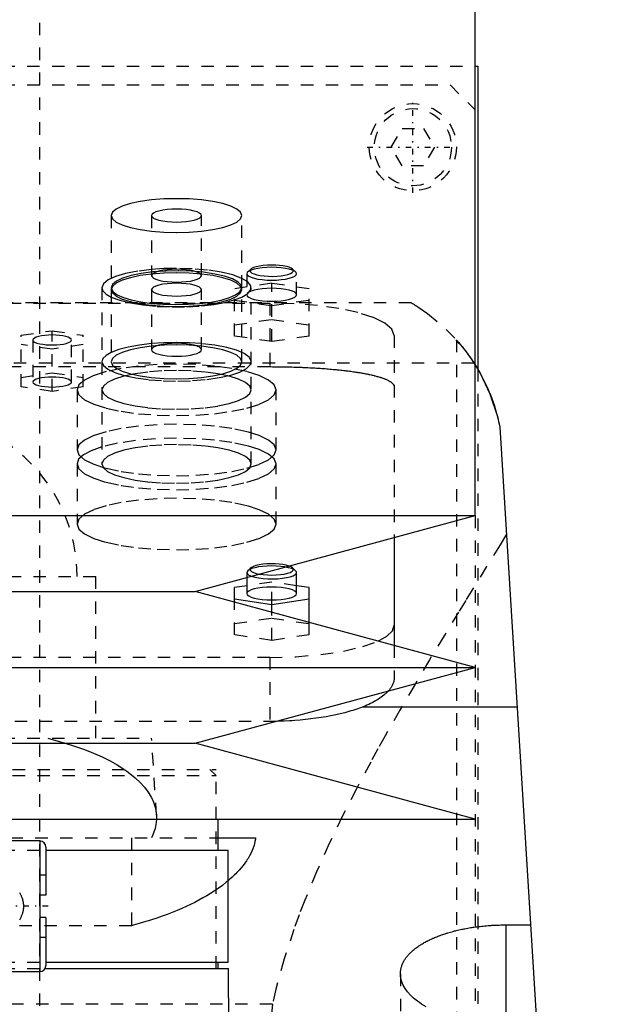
# Model space of a CAD drawing. Extents: x -105 to 105, y -137 to 442.
# Tile 9 of 11: x 8 to 57, y 194 to 273. Entities that reach past the tile are written whole.
import ezdxf

# ---------------------------------------------------------------- set-up
doc = ezdxf.new("R2010")
doc.units = 0
doc.linetypes.add('CENTER', pattern=[1.5, 0.45, -0.5, 0.05, -0.5])
doc.linetypes.add('DASHED', pattern=[2, 1, -1])
for name, color, linetype in [('AM_0', 7, 'CONTINUOUS'), ('AM_3', 7, 'DASHED'), ('AM_7', 7, 'CENTER')]:
    doc.layers.add(name, color=color, linetype=linetype)

msp = doc.modelspace()

# ---------------------------------------------------------------- linework, layer by layer
at = {"layer": 'AM_0', "color": 7, "linetype": 'CONTINUOUS'}
for p, q in [((45, 232.9), (45, 300)), ((45.006, 269), (45.211, 269)), ((45.211, 269), (45.211, 244.674)), ((47, 240), (57, 77.05)), ((-45, 232.9), (45, 232.9)), ((22.5, 226.8), (45, 232.9)), ((38.5, 231.138), (38.5, 222.462)), ((30.577, 228.468), (30.336, 228.692)), ((26.65, 227.925), (26.65, 226.639)), ((30.65, 226.639), (30.65, 228.329)), ((26.65, 227.26), (25.65, 227.11)), ((25.65, 225.946), (25.65, 227.11)), ((31.65, 227.11), (30.65, 227.26)), ((31.65, 224.319), (31.65, 227.11)), ((-22.5, 226.8), (22.5, 226.8)), ((45, 220.7), (22.5, 226.8)), ((25.65, 226.214), (28.65, 225.766)), ((28.65, 225.766), (31.65, 226.214)), ((28.65, 225.133), (28.65, 225.766)), ((-45, 220.7), (45, 220.7)), ((22.5, 214.6), (45, 220.7)), ((48.381, 217.5), (35.934, 217.5)), ((-22.5, 214.6), (22.5, 214.6)), ((45, 208.5), (22.5, 214.6)), ((-45, 208.5), (45, 208.5)), ((24.35, 206), (24.35, 208.5)), ((10, 206.75), (7, 206.75)), ((10, 206.75), (10, 196.25)), ((24.355, 207), (27.357, 207)), ((10.5, 206.25), (10.5, 202.4)), ((10.502, 206), (25.15, 206)), ((25.15, 197), (25.15, 206)), ((10.5, 202.4), (10, 202.4)), ((10.5, 200.6), (10, 200.6)), ((10.5, 200.6), (10.5, 196.75)), ((47.5, 191.749), (47.5, 200.006)), ((47.5, 200.006), (49.454, 200.006)), ((7, 196.25), (10, 196.25)), ((10.433, 196.5), (25.175, 196.5)), ((10.502, 197), (25.15, 197)), ((24.35, 196.5), (24.35, 197)), ((25.431, 160.873), (25.175, 196.5))]:
    msp.add_line(p, q, dxfattribs=at)
for points in [[(27.656, 228.198), (27.968, 228.154), (28.308, 228.127), (28.663, 228.118), (29.017, 228.128), (29.356, 228.156), (29.665, 228.202), (29.933, 228.263), (30.147, 228.336), (30.3, 228.42), (30.384, 228.509), (30.396, 228.601), (30.336, 228.692)], [(30.336, 228.692), (30.218, 228.772), (30.044, 228.845)], [(27.025, 228.028), (27.288, 227.95), (27.605, 227.888), (27.963, 227.843), (28.349, 227.818), (28.746, 227.812), (29.14, 227.828), (29.514, 227.863), (29.854, 227.916), (30.147, 227.986), (30.38, 228.07), (30.544, 228.163), (30.634, 228.264), (30.645, 228.367), (30.577, 228.468)], [(26.65, 226.639), (26.688, 226.538), (26.802, 226.441), (26.987, 226.351), (27.236, 226.273), (27.539, 226.209), (27.885, 226.161), (28.26, 226.131), (28.65, 226.121), (29.04, 226.131), (29.415, 226.161), (29.761, 226.209), (30.064, 226.273), (30.313, 226.351), (30.498, 226.441), (30.612, 226.538), (30.65, 226.639)], [(37.209, 222.816), (37.919, 223.219), (38.354, 223.647), (38.5, 224.088)]]:
    msp.add_lwpolyline(points, dxfattribs=at)
for points in [[(44.999, 245.022, 0), (45.433, 244.284, 0), (46.194, 242.685, 0), (46.782, 240.931, 0), (47, 240, 0)], [(38.041, 218.816, 0), (38.004, 218.776, 0), (37.927, 218.696, 0), (37.844, 218.616, 0), (37.8, 218.576, 0), (37.755, 218.537, 0), (37.662, 218.458, 0), (37.562, 218.38, 0), (37.458, 218.303, 0), (37.349, 218.227, 0), (37.235, 218.152, 0), (37.176, 218.115, 0), (37.116, 218.078, 0), (36.992, 218.005, 0), (36.864, 217.933, 0), (36.731, 217.863, 0), (36.595, 217.794, 0), (36.454, 217.726, 0), (36.382, 217.692, 0), (36.31, 217.659, 0), (36.162, 217.594, 0), (36.011, 217.531, 0), (35.934, 217.5, 0)], [(35.934, 217.5, 0), (35.79, 217.446, 0), (35.495, 217.343, 0), (35.186, 217.244, 0), (35.025, 217.195, 0), (34.861, 217.148, 0), (34.52, 217.055, 0), (34.165, 216.967, 0), (33.796, 216.884, 0), (33.415, 216.806, 0), (33.024, 216.733, 0), (32.824, 216.699, 0), (32.622, 216.667, 0), (32.212, 216.606, 0), (31.794, 216.552, 0), (31.37, 216.505, 0), (30.942, 216.464, 0), (30.511, 216.43, 0), (30.295, 216.415, 0), (30.079, 216.402, 0), (29.647, 216.382, 0), (29.217, 216.368, 0), (29.003, 216.363, 0)], [(27.357, 207, 0), (27.343, 206.904, 0), (27.307, 206.712, 0), (27.261, 206.52, 0), (27.233, 206.423, 0), (27.203, 206.326, 0), (27.134, 206.132, 0), (27.055, 205.938, 0), (26.965, 205.743, 0), (26.863, 205.549, 0), (26.751, 205.355, 0), (26.691, 205.258, 0), (26.628, 205.161, 0), (26.494, 204.967, 0), (26.349, 204.775, 0), (26.193, 204.584, 0), (26.027, 204.393, 0), (25.851, 204.204, 0), (25.759, 204.11, 0), (25.664, 204.016, 0), (25.467, 203.83, 0), (25.26, 203.645, 0), (25.152, 203.554, 0)], [(39, 196.078, 0), (39, 196.105, 0), (39.002, 196.158, 0), (39.005, 196.212, 0), (39.007, 196.239, 0), (39.009, 196.266, 0), (39.015, 196.32, 0), (39.023, 196.374, 0), (39.033, 196.429, 0), (39.044, 196.483, 0), (39.056, 196.538, 0), (39.063, 196.565, 0), (39.071, 196.592, 0), (39.086, 196.647, 0), (39.104, 196.702, 0), (39.123, 196.756, 0), (39.144, 196.811, 0), (39.167, 196.866, 0), (39.179, 196.893, 0), (39.191, 196.921, 0), (39.218, 196.975, 0), (39.245, 197.03, 0), (39.26, 197.057, 0), (39.275, 197.084, 0), (39.306, 197.139, 0), (39.339, 197.193, 0), (39.356, 197.22, 0), (39.374, 197.247, 0), (39.41, 197.301, 0), (39.448, 197.354, 0), (39.488, 197.408, 0), (39.529, 197.461, 0), (39.572, 197.514, 0), (39.595, 197.54, 0), (39.617, 197.567, 0), (39.664, 197.619, 0), (39.712, 197.671, 0), (39.761, 197.723, 0), (39.813, 197.774, 0), (39.866, 197.825, 0), (39.893, 197.851, 0), (39.92, 197.876, 0), (39.977, 197.926, 0), (40.034, 197.976, 0), (40.094, 198.026, 0), (40.155, 198.075, 0), (40.217, 198.124, 0), (40.249, 198.148, 0), (40.281, 198.172, 0), (40.346, 198.22, 0), (40.413, 198.267, 0), (40.481, 198.314, 0), (40.551, 198.36, 0), (40.622, 198.406, 0), (40.658, 198.428, 0), (40.694, 198.451, 0), (40.768, 198.495, 0), (40.843, 198.539, 0), (40.919, 198.583, 0), (40.996, 198.626, 0), (41.075, 198.668, 0), (41.114, 198.689, 0), (41.154, 198.71, 0), (41.235, 198.751, 0), (41.317, 198.791, 0), (41.358, 198.811, 0), (41.4, 198.831, 0), (41.484, 198.87, 0), (41.569, 198.908, 0), (41.611, 198.927, 0), (41.654, 198.946, 0), (41.742, 198.983, 0), (41.831, 199.02, 0), (41.922, 199.057, 0), (42.015, 199.093, 0), (42.109, 199.129, 0), (42.157, 199.147, 0), (42.205, 199.165, 0), (42.302, 199.2, 0), (42.402, 199.234, 0), (42.502, 199.268, 0), (42.604, 199.301, 0), (42.708, 199.334, 0), (42.76, 199.35, 0), (42.813, 199.366, 0), (42.919, 199.398, 0), (43.027, 199.429, 0), (43.136, 199.459, 0), (43.247, 199.488, 0), (43.358, 199.517, 0), (43.415, 199.532, 0), (43.471, 199.545, 0), (43.585, 199.573, 0), (43.701, 199.6, 0), (43.817, 199.626, 0), (43.934, 199.651, 0), (44.053, 199.675, 0), (44.112, 199.687, 0), (44.172, 199.699, 0), (44.292, 199.721, 0), (44.413, 199.743, 0), (44.535, 199.764, 0), (44.657, 199.784, 0), (44.781, 199.804, 0), (44.843, 199.813, 0), (44.905, 199.822, 0), (45.029, 199.84, 0), (45.154, 199.857, 0), (45.217, 199.865, 0), (45.28, 199.873, 0), (45.406, 199.888, 0), (45.533, 199.902, 0), (45.596, 199.908, 0), (45.66, 199.915, 0), (45.787, 199.927, 0), (45.914, 199.939, 0), (46.042, 199.949, 0), (46.169, 199.959, 0), (46.297, 199.967, 0), (46.361, 199.972, 0), (46.424, 199.975, 0), (46.552, 199.982, 0), (46.679, 199.988, 0), (46.807, 199.993, 0), (46.934, 199.998, 0), (47.06, 200.001, 0), (47.123, 200.002, 0), (47.186, 200.004, 0), (47.312, 200.005, 0), (47.438, 200.006, 0), (47.5, 200.006, 0)], [(41.059, 193.427, 0), (40.697, 193.645, 0), (40.527, 193.759, 0), (40.364, 193.876, 0), (40.063, 194.118, 0), (39.797, 194.369, 0), (39.568, 194.627, 0), (39.378, 194.89, 0), (39.226, 195.156, 0), (39.165, 195.289, 0), (39.114, 195.423, 0), (39.04, 195.688, 0), (39.004, 195.95, 0), (39, 196.078, 0)]]:
    msp.add_polyline3d(points, dxfattribs=at)
for centre, start, end in [((10, 206.25), 0, 90), ((10, 196.75), 270, 0)]:
    msp.add_arc(centre, 0.5, start, end, dxfattribs=at)
at = {"layer": 'AM_3', "color": 6, "linetype": 'DASHED'}
for p, q in [((10, -70.5), (10, 403.5)), ((-45.006, 269), (45.006, 269)), ((-43, 267.5), (43, 267.5)), ((43, 267.5), (45, 265.5)), ((38.268, 262.5), (39.134, 264)), ((39.134, 264), (40.866, 264)), ((40.866, 264), (41.732, 262.5)), ((39.134, 261), (38.268, 262.5)), ((41.732, 262.5), (40.866, 261)), ((40.866, 261), (39.134, 261)), ((15.75, 257.006), (15.75, 251.21)), ((19, 257.006), (19, 252.176)), ((23, 252.176), (23, 257.006)), ((26.25, 251.21), (26.25, 257.006)), ((26.964, 252.698), (26.723, 252.474)), ((30.577, 252.474), (30.336, 252.698)), ((26.65, 252.335), (26.65, 250.645)), ((30.65, 250.645), (30.65, 252.335)), ((15, 251.21), (15, 237.047)), ((15.75, 251.21), (15.759, 251.133)), ((15.75, 251.053), (15.75, 245.258)), ((19, 251.053), (19, 246.224)), ((23, 246.224), (23, 251.053)), ((28.65, 251.564), (25.65, 251.116)), ((25.65, 247.322), (25.65, 251.116)), ((26.25, 245.258), (26.25, 251.053)), ((27, 237.047), (27, 251.21)), ((28.65, 246.874), (28.65, 251.564)), ((31.65, 251.116), (28.65, 251.564)), ((31.65, 247.322), (31.65, 251.116)), ((25.65, 250.219), (28.65, 249.771)), ((28.65, 249.771), (31.65, 250.219)), ((39.86, 250), (-39.86, 250)), ((-28.5, 249.97), (28.5, 249.97)), ((28.5, 249.97), (28.5, 244.865)), ((25.65, 248.218), (28.65, 248.667)), ((28.65, 248.667), (31.65, 248.218)), ((8.5, 247.383), (11, 247.757)), ((11, 247.757), (13.5, 247.383)), ((11, 242.882), (11, 247.757)), ((8.5, 243.255), (8.5, 247.383)), ((9.45, 247.01), (9.45, 243.629)), ((12.55, 243.629), (12.55, 247.01)), ((13.5, 243.255), (13.5, 247.383)), ((28.65, 246.874), (25.65, 247.322)), ((31.65, 247.322), (28.65, 246.874)), ((38.5, 247.382), (38.5, 231.138)), ((43.5, 247.019), (43.5, 77.05)), ((11, 246.263), (8.5, 246.636)), ((13.5, 246.636), (11, 246.263)), ((44.917, 245.15), (-44.917, 245.15)), ((-28.5, 244.865), (28.5, 244.865)), ((44.917, 245.15), (44.999, 245.022)), ((45.211, 244.674), (45.211, 176)), ((8.5, 244.003), (11, 244.376)), ((11, 244.376), (13.5, 244.003)), ((11, 242.882), (8.5, 243.255)), ((13.5, 243.255), (11, 242.882)), ((13, 243), (13, 238.171)), ((29, 238.171), (29, 243)), ((13, 237.047), (13, 232.218)), ((29, 232.218), (29, 237.047)), ((45, 232.9), (45, 179.5)), ((26.964, 228.692), (26.723, 228.468)), ((-14.5, 228), (14.5, 228)), ((14.5, 215), (14.5, 228)), ((26.723, 228.468), (26.65, 228.329)), ((26.65, 228.329), (26.65, 227.925)), ((28.65, 227.559), (26.65, 227.26)), ((28.65, 225.766), (28.65, 227.559)), ((30.65, 227.26), (28.65, 227.559)), ((25.65, 223.316), (25.65, 225.946)), ((28.65, 222.868), (28.65, 225.133)), ((25.65, 224.213), (28.65, 224.661)), ((28.65, 224.661), (31.65, 224.213)), ((31.65, 223.316), (31.65, 224.319)), ((28.65, 222.868), (25.65, 223.316)), ((31.65, 223.316), (28.65, 222.868)), ((38.5, 222.462), (38.5, 219.865)), ((28.5, 221.5), (-28.5, 221.5)), ((28.5, 221.5), (28.5, 216.359)), ((29.003, 216.363), (-29.003, 216.363)), ((-19, 215), (19, 215)), ((19.386, 208.83), (19, 215)), ((-24.175, 212.5), (24.175, 212.5)), ((24.175, 212), (23.675, 212.5)), ((24.175, 196.5), (24.175, 212.5)), ((-24.175, 212), (24.175, 212)), ((24.175, 196.5), (24.175, 212)), ((-24.355, 207), (24.355, 207)), ((17.375, 207), (17.375, 199.939)), ((-7.008, 206), (10.502, 206)), ((10.5, 204), (10, 204)), ((17.375, 199.939), (-17.375, 199.939)), ((10.5, 199), (10, 199)), ((-7.008, 197), (10.502, 197)), ((7.003, 196.5), (10.433, 196.5)), ((39, 196.078), (39, 77.05)), ((28.705, 193.625), (-28.705, 193.625))]:
    msp.add_line(p, q, dxfattribs=at)
for points in [[(21, 258.365), (19.976, 258.339), (18.991, 258.261), (18.083, 258.136), (17.288, 257.967), (16.635, 257.761), (16.15, 257.526), (15.851, 257.271), (15.75, 257.006)], [(15.75, 257.006), (15.851, 256.741), (16.15, 256.486), (16.635, 256.251), (17.288, 256.045), (18.083, 255.876), (18.991, 255.751), (19.976, 255.673), (21, 255.647), (22.024, 255.673), (23.009, 255.751), (23.917, 255.876), (24.712, 256.045), (25.365, 256.251), (25.85, 256.486), (26.149, 256.741), (26.25, 257.006), (26.149, 257.271), (25.85, 257.526), (25.365, 257.761), (24.712, 257.967), (23.917, 258.136), (23.009, 258.261), (22.024, 258.339), (21, 258.365)], [(21, 257.524), (20.61, 257.514), (20.235, 257.484), (19.889, 257.436), (19.586, 257.372), (19.337, 257.294), (19.152, 257.204), (19.038, 257.107), (19, 257.006)], [(19, 257.006), (19.038, 256.905), (19.152, 256.808), (19.337, 256.718), (19.586, 256.64), (19.889, 256.576), (20.235, 256.528), (20.61, 256.498), (21, 256.488), (21.39, 256.498), (21.765, 256.528), (22.111, 256.576), (22.414, 256.64), (22.663, 256.718), (22.848, 256.808), (22.962, 256.905), (23, 257.006), (22.962, 257.107), (22.848, 257.204), (22.663, 257.294), (22.414, 257.372), (22.111, 257.436), (21.765, 257.484), (21.39, 257.514), (21, 257.524)], [(18.998, 252.674), (17.888, 252.538), (16.908, 252.346), (16.1, 252.107), (15.498, 251.83), (15.126, 251.527), (15, 251.21)], [(26.241, 251.133), (26.197, 251.404), (25.945, 251.667), (25.496, 251.912), (24.868, 252.129), (24.086, 252.31), (23.181, 252.446), (22.189, 252.534), (21.15, 252.569), (20.105, 252.549), (19.095, 252.477), (18.162, 252.354), (17.341, 252.185), (16.666, 251.977), (16.164, 251.739), (15.855, 251.48), (15.75, 251.21)], [(21, 252.412), (19.976, 252.386), (18.991, 252.309), (18.083, 252.183), (17.288, 252.014), (16.635, 251.808), (16.15, 251.573), (15.851, 251.318), (15.75, 251.053)], [(15.75, 251.053), (15.851, 250.788), (16.15, 250.533), (16.635, 250.298), (17.288, 250.092), (18.083, 249.923), (18.991, 249.798), (19.976, 249.72), (21, 249.694), (22.024, 249.72), (23.009, 249.798), (23.917, 249.923), (24.712, 250.092), (25.365, 250.298), (25.85, 250.533), (26.149, 250.788), (26.25, 251.053), (26.149, 251.318), (25.85, 251.573), (25.365, 251.808), (24.712, 252.014), (23.917, 252.183), (23.009, 252.309), (22.024, 252.386), (21, 252.412)], [(21, 252.763), (19.984, 252.741), (18.998, 252.674)], [(21, 252.694), (20.61, 252.684), (20.235, 252.655), (19.889, 252.607), (19.586, 252.542), (19.337, 252.464), (19.152, 252.374), (19.038, 252.277), (19, 252.176)], [(26.252, 251.961), (25.52, 252.232), (24.582, 252.456), (23.482, 252.624), (22.27, 252.728), (21, 252.763)], [(23, 252.176), (22.962, 252.277), (22.848, 252.374), (22.663, 252.464), (22.414, 252.542), (22.111, 252.607), (21.765, 252.655), (21.39, 252.684), (21, 252.694)], [(28.65, 253.029), (28.303, 253.02), (27.971, 252.994), (27.665, 252.951), (27.398, 252.893), (27.181, 252.822), (27.021, 252.742), (26.927, 252.655), (26.901, 252.566), (26.943, 252.476), (27.054, 252.391), (27.228, 252.312), (27.458, 252.245), (27.735, 252.19), (28.049, 252.151), (28.386, 252.129), (28.734, 252.124), (29.078, 252.137), (29.406, 252.168), (29.703, 252.215), (29.959, 252.276), (30.163, 252.349), (30.307, 252.431), (30.386, 252.519), (30.395, 252.609), (30.336, 252.698)], [(30.336, 252.698), (30.22, 252.776), (30.051, 252.848), (29.833, 252.91), (29.575, 252.961), (29.285, 252.998), (28.973, 253.022), (28.65, 253.029)], [(19, 252.176), (19.038, 252.075), (19.152, 251.978), (19.337, 251.889), (19.586, 251.81), (19.889, 251.746), (20.235, 251.698), (20.61, 251.669), (21, 251.659), (21.39, 251.669), (21.765, 251.698), (22.111, 251.746), (22.414, 251.81), (22.663, 251.889), (22.848, 251.978), (22.962, 252.075), (23, 252.176)], [(26.252, 250.46), (26.727, 250.747), (26.969, 251.054), (26.969, 251.367), (26.727, 251.673), (26.252, 251.961)], [(15, 251.21), (15.085, 250.95), (15.336, 250.698), (15.748, 250.46)], [(15.759, 251.133), (15.906, 250.882), (16.231, 250.642), (16.723, 250.423), (17.364, 250.23), (18.132, 250.072), (19, 249.954)], [(19, 249.954), (19.955, 249.879), (20.948, 249.852), (21.943, 249.874), (22.903, 249.944), (23.795, 250.06), (24.586, 250.218), (25.247, 250.412), (25.754, 250.634), (26.09, 250.877), (26.241, 251.133)], [(28.65, 251.162), (28.26, 251.152), (27.885, 251.123), (27.539, 251.075), (27.236, 251.011), (26.987, 250.932), (26.802, 250.843), (26.688, 250.746), (26.65, 250.645)], [(30.65, 250.645), (30.612, 250.746), (30.498, 250.843), (30.313, 250.932), (30.064, 251.011), (29.761, 251.075), (29.415, 251.123), (29.04, 251.152), (28.65, 251.162)], [(15.748, 250.46), (16.432, 250.204), (17.301, 249.988), (18.318, 249.821), (19.443, 249.711), (20.631, 249.66), (21.833, 249.673), (23.002, 249.747)], [(23.002, 249.747), (23.99, 249.864), (24.88, 250.026), (25.643, 250.227), (26.252, 250.46)], [(26.65, 250.645), (26.69, 250.542), (26.808, 250.443), (26.999, 250.352)], [(26.999, 250.352), (27.25, 250.275), (27.554, 250.211), (27.9, 250.165), (28.275, 250.136), (28.664, 250.127), (29.052, 250.137), (29.425, 250.167), (29.768, 250.215), (30.069, 250.28), (30.316, 250.358), (30.499, 250.447), (30.612, 250.544), (30.65, 250.645)], [(38.5, 247.382), (38.308, 247.887), (37.739, 248.372), (36.815, 248.82), (35.571, 249.212), (34.056, 249.534), (32.327, 249.773), (30.451, 249.92), (28.5, 249.97)], [(12.55, 247.01), (12.52, 247.088), (12.432, 247.163), (12.289, 247.233), (12.096, 247.293), (11.861, 247.343), (11.593, 247.38), (11.302, 247.403), (11, 247.411), (10.698, 247.403), (10.407, 247.38), (10.139, 247.343), (9.904, 247.293), (9.711, 247.233), (9.568, 247.163), (9.48, 247.088), (9.45, 247.01)], [(9.45, 247.01), (9.486, 246.923), (9.594, 246.841), (9.768, 246.766), (9.999, 246.703)], [(9.999, 246.703), (10.24, 246.66), (10.508, 246.629), (10.794, 246.612), (11.086, 246.609), (11.376, 246.621), (11.653, 246.646), (11.906, 246.684), (12.126, 246.734), (12.307, 246.794), (12.44, 246.861), (12.522, 246.934), (12.55, 247.01)], [(15, 245.258), (15.118, 244.951), (15.468, 244.656), (16.035, 244.386), (16.798, 244.149), (17.726, 243.956), (18.783, 243.815), (19.928, 243.73), (21.114, 243.705), (22.297, 243.741), (23.428, 243.837), (24.463, 243.989), (25.362, 244.191), (26.09, 244.435), (26.617, 244.712), (26.923, 245.009), (26.996, 245.317), (26.832, 245.622), (26.44, 245.913), (25.833, 246.178), (25.036, 246.407), (24.079, 246.59), (23.002, 246.721)], [(18.998, 246.721), (18.01, 246.604), (17.12, 246.442), (16.357, 246.241), (15.748, 246.008)], [(21, 246.616), (19.976, 246.59), (18.991, 246.513), (18.083, 246.387), (17.288, 246.218), (16.635, 246.013), (16.15, 245.778), (15.851, 245.523), (15.75, 245.258)], [(15.75, 245.258), (15.851, 244.993), (16.15, 244.738), (16.635, 244.503), (17.288, 244.297), (18.083, 244.128), (18.991, 244.002), (19.976, 243.925), (21, 243.899), (22.024, 243.925), (23.009, 244.002), (23.917, 244.128), (24.712, 244.297), (25.365, 244.503), (25.85, 244.738), (26.149, 244.993), (26.25, 245.258), (26.149, 245.523), (25.85, 245.778), (25.365, 246.013), (24.712, 246.218), (23.917, 246.387), (23.009, 246.513), (22.024, 246.59), (21, 246.616)], [(21, 246.811), (19.984, 246.788), (18.998, 246.721)], [(23.002, 246.721), (22.016, 246.788), (21, 246.811)], [(15.748, 246.008), (15.336, 245.77), (15.085, 245.518), (15, 245.258)], [(21, 245.071), (19.439, 245.031), (17.939, 244.913), (16.555, 244.722), (15.343, 244.464), (14.348, 244.15), (13.609, 243.792), (13.154, 243.404), (13, 243)], [(13, 243), (13.154, 242.596), (13.609, 242.208), (14.348, 241.85), (15.343, 241.536), (16.555, 241.278), (17.939, 241.087), (19.439, 240.969), (21, 240.93), (22.561, 240.969), (24.061, 241.087), (25.445, 241.278), (26.657, 241.536), (27.652, 241.85), (28.391, 242.208), (28.846, 242.596), (29, 243), (28.846, 243.404), (28.391, 243.792), (27.652, 244.15), (26.657, 244.464), (25.445, 244.722), (24.061, 244.913), (22.561, 245.031), (21, 245.071)], [(21, 244.553), (19.829, 244.523), (18.704, 244.435), (17.667, 244.291), (16.757, 244.098), (16.011, 243.863), (15.457, 243.594), (15.115, 243.303), (15, 243)], [(21, 241.447), (22.171, 241.477), (23.296, 241.565), (24.333, 241.709), (25.243, 241.902), (25.989, 242.137), (26.543, 242.406), (26.885, 242.697), (27, 243), (26.885, 243.303), (26.543, 243.594), (25.989, 243.863), (25.243, 244.098), (24.333, 244.291), (23.296, 244.435), (22.171, 244.523), (21, 244.553)], [(12.55, 243.629), (12.52, 243.707), (12.432, 243.783), (12.289, 243.852), (12.096, 243.913), (11.861, 243.963), (11.593, 244), (11.302, 244.022), (11, 244.03), (10.698, 244.022), (10.407, 244), (10.139, 243.963), (9.904, 243.913), (9.711, 243.852), (9.568, 243.783), (9.48, 243.707), (9.45, 243.629)], [(9.45, 243.629), (9.48, 243.551), (9.568, 243.476), (9.711, 243.406), (9.904, 243.345), (10.139, 243.295), (10.407, 243.258), (10.698, 243.236), (11, 243.228), (11.302, 243.236), (11.593, 243.258), (11.861, 243.295), (12.096, 243.345), (12.289, 243.406), (12.432, 243.476), (12.52, 243.551), (12.55, 243.629)], [(15, 243), (15.115, 242.697), (15.457, 242.406), (16.011, 242.137), (16.757, 241.902), (17.667, 241.709), (18.704, 241.565), (19.829, 241.477), (21, 241.447)], [(21, 239.118), (19.314, 239.071), (17.705, 238.934), (16.243, 238.712), (14.994, 238.415)], [(29, 237.047), (28.846, 237.451), (28.391, 237.84), (27.652, 238.198), (26.657, 238.511), (25.445, 238.769), (24.061, 238.96), (22.561, 239.078), (21, 239.118)], [(14.994, 238.415), (14.143, 238.114), (13.515, 237.778), (13.13, 237.419), (13, 237.047)], [(13, 237.047), (13.154, 236.643), (13.609, 236.255), (14.348, 235.897), (15.343, 235.583), (16.555, 235.326), (17.939, 235.134), (19.439, 235.016), (21, 234.977), (22.561, 235.016), (24.061, 235.134), (25.445, 235.326), (26.657, 235.583), (27.652, 235.897), (28.391, 236.255), (28.846, 236.643), (29, 237.047)], [(28.65, 228.847), (28.281, 228.838), (27.924, 228.812), (27.593, 228.769), (27.298, 228.711), (27.049, 228.64), (26.855, 228.558), (26.723, 228.468)], [(30.044, 228.845), (29.816, 228.909), (29.546, 228.96), (29.242, 228.997), (28.917, 229.019), (28.582, 229.023), (28.249, 229.012), (27.931, 228.984), (27.639, 228.941), (27.385, 228.884), (27.177, 228.816), (27.024, 228.738), (26.93, 228.655), (26.9, 228.568), (26.934, 228.482), (27.031, 228.399), (27.188, 228.322), (27.399, 228.254), (27.656, 228.198)], [(30.577, 228.468), (30.445, 228.558), (30.251, 228.64), (30.002, 228.711), (29.707, 228.769), (29.376, 228.812), (29.019, 228.838), (28.65, 228.847)], [(26.65, 228.329), (26.693, 228.223), (26.82, 228.121), (27.025, 228.028)], [(30.65, 226.639), (30.612, 226.74), (30.498, 226.837), (30.313, 226.927), (30.064, 227.005), (29.761, 227.069), (29.415, 227.117), (29.04, 227.147), (28.65, 227.157), (28.26, 227.147), (27.885, 227.117), (27.539, 227.069), (27.236, 227.005), (26.987, 226.927), (26.802, 226.837), (26.688, 226.74), (26.65, 226.639)], [(28.5, 221.5), (30.598, 221.558), (32.603, 221.728), (34.426, 222.003), (35.984, 222.372), (37.209, 222.816)]]:
    msp.add_lwpolyline(points, dxfattribs=at)
for points in [[(30.65, 252.335), (30.612, 252.436), (30.498, 252.533), (30.313, 252.622), (30.064, 252.701), (29.761, 252.765), (29.415, 252.813), (29.04, 252.843), (28.65, 252.853), (28.26, 252.843), (27.885, 252.813), (27.539, 252.765), (27.236, 252.701), (26.987, 252.622), (26.802, 252.533), (26.688, 252.436), (26.65, 252.335), (26.688, 252.234), (26.802, 252.137), (26.987, 252.047), (27.236, 251.969), (27.539, 251.904), (27.885, 251.857), (28.26, 251.827), (28.65, 251.817), (29.04, 251.827), (29.415, 251.857), (29.761, 251.904), (30.064, 251.969), (30.313, 252.047), (30.498, 252.137), (30.612, 252.234)], [(23, 251.053), (22.962, 251.154), (22.848, 251.251), (22.663, 251.341), (22.414, 251.419), (22.111, 251.484), (21.765, 251.531), (21.39, 251.561), (21, 251.571), (20.61, 251.561), (20.235, 251.531), (19.889, 251.484), (19.586, 251.419), (19.337, 251.341), (19.152, 251.251), (19.038, 251.154), (19, 251.053), (19.038, 250.952), (19.152, 250.855), (19.337, 250.766), (19.586, 250.687), (19.889, 250.623), (20.235, 250.575), (20.61, 250.545), (21, 250.536), (21.39, 250.545), (21.765, 250.575), (22.111, 250.623), (22.414, 250.687), (22.663, 250.766), (22.848, 250.855), (22.962, 250.952)], [(23, 246.224), (22.962, 246.325), (22.848, 246.422), (22.663, 246.511), (22.414, 246.59), (22.111, 246.654), (21.765, 246.702), (21.39, 246.731), (21, 246.741), (20.61, 246.731), (20.235, 246.702), (19.889, 246.654), (19.586, 246.59), (19.337, 246.511), (19.152, 246.422), (19.038, 246.325), (19, 246.224), (19.038, 246.123), (19.152, 246.025), (19.337, 245.936), (19.586, 245.857), (19.889, 245.793), (20.235, 245.745), (20.61, 245.716), (21, 245.706), (21.39, 245.716), (21.765, 245.745), (22.111, 245.793), (22.414, 245.857), (22.663, 245.936), (22.848, 246.025), (22.962, 246.123)], [(13, 238.171), (13.154, 237.767), (13.609, 237.378), (14.348, 237.02), (15.343, 236.707), (16.555, 236.449), (17.939, 236.258), (19.439, 236.14), (21, 236.1), (22.561, 236.14), (24.061, 236.258), (25.445, 236.449), (26.657, 236.707), (27.652, 237.02), (28.391, 237.378), (28.846, 237.767), (29, 238.171), (28.846, 238.575), (28.391, 238.963), (27.652, 239.321), (26.657, 239.635), (25.445, 239.892), (24.061, 240.084), (22.561, 240.202), (21, 240.241), (19.439, 240.202), (17.939, 240.084), (16.555, 239.892), (15.343, 239.635), (14.348, 239.321), (13.609, 238.963), (13.154, 238.575)], [(27, 237.047), (26.885, 237.35), (26.543, 237.642), (25.989, 237.91), (25.243, 238.145), (24.333, 238.338), (23.296, 238.482), (22.171, 238.57), (21, 238.6), (19.829, 238.57), (18.704, 238.482), (17.667, 238.338), (16.757, 238.145), (16.011, 237.91), (15.457, 237.642), (15.115, 237.35), (15, 237.047), (15.115, 236.744), (15.457, 236.453), (16.011, 236.184), (16.757, 235.949), (17.667, 235.756), (18.704, 235.613), (19.829, 235.524), (21, 235.494), (22.171, 235.524), (23.296, 235.613), (24.333, 235.756), (25.243, 235.949), (25.989, 236.184), (26.543, 236.453), (26.885, 236.744)], [(13, 232.218), (13.154, 231.814), (13.609, 231.426), (14.348, 231.068), (15.343, 230.754), (16.555, 230.496), (17.939, 230.305), (19.439, 230.187), (21, 230.147), (22.561, 230.187), (24.061, 230.305), (25.445, 230.496), (26.657, 230.754), (27.652, 231.068), (28.391, 231.426), (28.846, 231.814), (29, 232.218), (28.846, 232.622), (28.391, 233.01), (27.652, 233.368), (26.657, 233.682), (25.445, 233.94), (24.061, 234.131), (22.561, 234.249), (21, 234.288), (19.439, 234.249), (17.939, 234.131), (16.555, 233.94), (15.343, 233.682), (14.348, 233.368), (13.609, 233.01), (13.154, 232.622)]]:
    msp.add_lwpolyline(points, close=True, dxfattribs=at)
for points in [[(39.86, 250, 0), (39.89, 249.983, 0), (39.966, 249.938, 0), (40.065, 249.878, 0), (40.123, 249.843, 0), (40.186, 249.804, 0), (40.328, 249.715, 0), (40.489, 249.612, 0), (41.184, 249.129, 0), (42.688, 247.863, 0), (43.5, 247.019, 0)], [(43.813, 246.656, 0), (43.795, 246.666, 0), (43.763, 246.687, 0), (43.732, 246.708, 0), (43.717, 246.718, 0), (43.703, 246.728, 0), (43.676, 246.749, 0), (43.651, 246.769, 0), (43.628, 246.79, 0), (43.607, 246.81, 0), (43.588, 246.831, 0), (43.579, 246.841, 0), (43.571, 246.851, 0), (43.555, 246.871, 0), (43.542, 246.891, 0), (43.53, 246.911, 0), (43.521, 246.931, 0), (43.513, 246.951, 0), (43.51, 246.961, 0), (43.507, 246.97, 0), (43.503, 246.99, 0), (43.501, 247.009, 0), (43.5, 247.019, 0)], [(43.5, 247.019, 0), (43.501, 247.018, 0), (43.507, 247.011, 0), (43.521, 246.995, 0), (43.531, 246.985, 0), (43.542, 246.972, 0), (43.57, 246.94, 0), (43.604, 246.9, 0), (43.646, 246.852, 0), (43.695, 246.795, 0), (43.75, 246.73, 0), (43.78, 246.695, 0), (43.812, 246.657, 0), (43.878, 246.577, 0), (43.951, 246.488, 0), (44.027, 246.393, 0), (44.108, 246.291, 0), (44.191, 246.183, 0), (44.234, 246.127, 0), (44.277, 246.07, 0), (44.365, 245.952, 0), (44.455, 245.829, 0), (44.501, 245.765, 0)], [(43.813, 246.656, 0), (44.002, 246.424, 0), (44.376, 245.937, 0), (44.74, 245.42, 0), (44.917, 245.15, 0)], [(44.501, 245.765, 0), (44.581, 245.652, 0), (44.745, 245.412, 0), (44.914, 245.155, 0), (44.999, 245.021, 0)], [(28.5, 244.865, 0), (28.57, 244.865, 0), (28.711, 244.864, 0), (28.852, 244.864, 0), (28.922, 244.863, 0), (28.993, 244.863, 0), (29.136, 244.862, 0), (29.278, 244.86, 0), (29.421, 244.858, 0), (29.564, 244.856, 0), (29.708, 244.854, 0), (29.78, 244.852, 0), (29.852, 244.851, 0), (29.995, 244.847, 0), (30.139, 244.844, 0), (30.283, 244.84, 0), (30.427, 244.836, 0), (30.571, 244.832, 0), (30.642, 244.829, 0), (30.714, 244.827, 0), (30.857, 244.822, 0), (31.001, 244.816, 0), (31.072, 244.813, 0), (31.143, 244.81, 0), (31.285, 244.804, 0), (31.427, 244.798, 0), (31.498, 244.794, 0), (31.568, 244.791, 0), (31.709, 244.784, 0), (31.849, 244.776, 0), (31.989, 244.768, 0), (32.127, 244.76, 0), (32.265, 244.752, 0), (32.334, 244.747, 0), (32.402, 244.743, 0), (32.538, 244.734, 0), (32.674, 244.724, 0), (32.808, 244.715, 0), (32.941, 244.705, 0), (33.073, 244.694, 0), (33.139, 244.689, 0), (33.204, 244.684, 0), (33.334, 244.673, 0), (33.463, 244.661, 0), (33.591, 244.65, 0), (33.717, 244.638, 0), (33.842, 244.626, 0), (33.904, 244.62, 0), (33.965, 244.614, 0), (34.087, 244.601, 0), (34.208, 244.588, 0), (34.327, 244.575, 0), (34.444, 244.562, 0), (34.56, 244.548, 0), (34.618, 244.541, 0), (34.675, 244.534, 0), (34.788, 244.52, 0), (34.899, 244.506, 0), (35.008, 244.491, 0), (35.116, 244.476, 0), (35.222, 244.461, 0), (35.274, 244.454, 0), (35.326, 244.446, 0), (35.428, 244.431, 0), (35.528, 244.415, 0), (35.578, 244.408, 0), (35.627, 244.4, 0), (35.724, 244.384, 0), (35.821, 244.367, 0), (35.869, 244.359, 0), (35.917, 244.351, 0), (36.011, 244.334, 0), (36.105, 244.317, 0), (36.197, 244.299, 0), (36.288, 244.282, 0), (36.377, 244.263, 0), (36.422, 244.254, 0), (36.465, 244.245, 0), (36.552, 244.226, 0), (36.637, 244.207, 0), (36.721, 244.188, 0), (36.803, 244.169, 0), (36.884, 244.149, 0), (36.924, 244.139, 0), (36.963, 244.129, 0), (37.04, 244.109, 0), (37.116, 244.088, 0), (37.19, 244.068, 0), (37.262, 244.047, 0), (37.332, 244.026, 0), (37.366, 244.015, 0), (37.4, 244.004, 0), (37.466, 243.983, 0), (37.531, 243.961, 0), (37.594, 243.939, 0), (37.654, 243.917, 0), (37.713, 243.894, 0), (37.741, 243.883, 0), (37.769, 243.872, 0), (37.824, 243.849, 0), (37.876, 243.826, 0), (37.927, 243.803, 0), (37.975, 243.78, 0), (38.021, 243.756, 0), (38.043, 243.745, 0), (38.065, 243.733, 0), (38.107, 243.709, 0), (38.147, 243.686, 0), (38.166, 243.674, 0), (38.185, 243.662, 0), (38.22, 243.638, 0), (38.254, 243.614, 0), (38.27, 243.602, 0), (38.285, 243.59, 0), (38.314, 243.566, 0), (38.341, 243.542, 0), (38.366, 243.517, 0), (38.388, 243.493, 0), (38.409, 243.469, 0), (38.418, 243.457, 0), (38.427, 243.444, 0), (38.444, 243.42, 0), (38.458, 243.396, 0), (38.47, 243.371, 0), (38.48, 243.347, 0), (38.488, 243.323, 0), (38.491, 243.311, 0), (38.494, 243.299, 0), (38.498, 243.274, 0), (38.5, 243.25, 0), (38.5, 243.238, 0)], [(44.999, 245.021, 0), (45.067, 244.913, 0), (45.201, 244.689, 0), (45.336, 244.456, 0), (45.404, 244.336, 0), (45.471, 244.214, 0), (45.604, 243.964, 0), (45.735, 243.705, 0), (45.864, 243.439, 0), (45.989, 243.165, 0), (46.111, 242.885, 0), (46.17, 242.743, 0), (46.229, 242.599, 0), (46.341, 242.307, 0), (46.449, 242.01, 0), (46.551, 241.709, 0), (46.647, 241.403, 0), (46.737, 241.095, 0), (46.78, 240.94, 0), (46.821, 240.784, 0), (46.898, 240.471, 0), (46.968, 240.157, 0), (47, 240, 0)], [(47.528, 231.394, 0), (47.006, 230.543, 0), (45.931, 228.798, 0), (44.821, 226.999, 0), (44.254, 226.079, 0), (43.681, 225.147, 0), (42.519, 223.247, 0), (41.34, 221.3, 0), (40.152, 219.308, 0), (38.962, 217.275, 0), (37.778, 215.203, 0), (37.191, 214.152, 0), (36.609, 213.092, 0), (35.462, 210.944, 0), (34.348, 208.759, 0), (33.277, 206.538, 0), (32.26, 204.28, 0), (31.309, 201.984, 0), (30.863, 200.822, 0), (30.438, 199.649, 0), (29.661, 197.273, 0), (28.993, 194.853, 0), (28.705, 193.625, 0)], [(38.5, 219.865, 0), (38.5, 219.836, 0), (38.497, 219.78, 0), (38.492, 219.722, 0), (38.488, 219.694, 0), (38.483, 219.665, 0), (38.472, 219.607, 0), (38.459, 219.549, 0), (38.442, 219.49, 0), (38.422, 219.432, 0), (38.4, 219.373, 0), (38.388, 219.344, 0), (38.375, 219.315, 0), (38.346, 219.256, 0), (38.315, 219.197, 0), (38.281, 219.138, 0), (38.244, 219.08, 0), (38.204, 219.021, 0), (38.183, 218.992, 0), (38.161, 218.962, 0), (38.115, 218.904, 0), (38.066, 218.845, 0), (38.041, 218.816, 0)], [(10.658, 215, 0), (11.106, 214.885, 0), (11.975, 214.642, 0), (12.804, 214.381, 0), (13.202, 214.244, 0), (13.589, 214.103, 0), (14.328, 213.81, 0), (15.017, 213.504, 0), (15.654, 213.186, 0), (16.238, 212.859, 0), (16.767, 212.525, 0), (17.012, 212.355, 0), (17.246, 212.183, 0), (17.683, 211.827, 0), (18.075, 211.457, 0), (18.42, 211.076, 0), (18.715, 210.684, 0), (18.958, 210.283, 0), (19.06, 210.079, 0), (19.148, 209.874, 0), (19.284, 209.46, 0), (19.366, 209.041, 0), (19.386, 208.83, 0)], [(19.389, 208.5, 0), (19.37, 208.248, 0), (19.274, 207.745, 0), (19.103, 207.247, 0), (18.99, 207, 0)], [(19.386, 208.83, 0), (19.389, 208.775, 0), (19.392, 208.665, 0), (19.391, 208.555, 0), (19.389, 208.5, 0)], [(25.152, 203.554, 0), (25.001, 203.429, 0), (24.685, 203.182, 0), (24.352, 202.94, 0), (24.179, 202.821, 0)], [(8.364, 202.609, 0), (8.393, 202.561, 0), (8.421, 202.511, 0), (8.448, 202.461, 0), (8.474, 202.41, 0), (8.499, 202.358, 0), (8.511, 202.331, 0), (8.522, 202.305, 0), (8.545, 202.251, 0), (8.565, 202.197, 0), (8.585, 202.142, 0), (8.603, 202.087, 0), (8.619, 202.031, 0), (8.627, 202.003, 0), (8.634, 201.975, 0), (8.647, 201.919, 0), (8.659, 201.863, 0), (8.668, 201.806, 0), (8.676, 201.75, 0), (8.683, 201.694, 0), (8.686, 201.666, 0), (8.688, 201.638, 0), (8.691, 201.582, 0), (8.692, 201.527, 0), (8.693, 201.5, 0), (8.692, 201.473, 0), (8.691, 201.418, 0), (8.688, 201.362, 0), (8.686, 201.334, 0), (8.683, 201.306, 0), (8.676, 201.25, 0), (8.668, 201.194, 0), (8.659, 201.137, 0), (8.647, 201.081, 0), (8.634, 201.025, 0), (8.627, 200.997, 0), (8.619, 200.969, 0), (8.603, 200.913, 0), (8.585, 200.858, 0), (8.565, 200.803, 0), (8.545, 200.749, 0), (8.522, 200.695, 0), (8.511, 200.669, 0), (8.499, 200.642, 0), (8.474, 200.59, 0), (8.448, 200.539, 0), (8.421, 200.489, 0), (8.393, 200.439, 0), (8.364, 200.391, 0)], [(24.179, 202.821, 0), (24.035, 202.725, 0), (23.741, 202.536, 0), (23.436, 202.35, 0), (23.28, 202.259, 0), (23.121, 202.168, 0), (22.797, 201.99, 0), (22.465, 201.817, 0), (22.124, 201.648, 0), (21.775, 201.483, 0), (21.413, 201.32, 0), (21.227, 201.239, 0), (21.038, 201.159, 0), (20.651, 201.001, 0), (20.251, 200.847, 0), (19.839, 200.696, 0), (19.415, 200.548, 0), (18.98, 200.405, 0), (18.758, 200.335, 0), (18.534, 200.266, 0), (18.078, 200.132, 0), (17.612, 200.002, 0), (17.375, 199.939, 0)], [(28.705, 193.625, 0), (25.859, 166.851, 0), (19.907, 121.898, 0), (16.302, 101.167, 0), (15.257, 96.006, 0), (14.206, 91.188, 0), (13.679, 88.909, 0), (13.15, 86.715, 0), (12.089, 82.588, 0), (11.023, 78.809, 0), (10.488, 77.05, 0)]]:
    msp.add_polyline3d(points, dxfattribs=at)
for radius in [3.5, 3.1]:
    msp.add_circle((40, 262.5), radius, dxfattribs=at)
msp.add_arc((0, 228), 13, 0, 180, dxfattribs=at)
at = {"layer": 'AM_7', "color": 4, "linetype": 'CENTER'}
for p, q in [((40, 258.825), (40, 266.175)), ((36.325, 262.5), (43.675, 262.5)), ((10.675, 201.5), (6.825, 201.5))]:
    msp.add_line(p, q, dxfattribs=at)

doc.saveas('drawing.dxf')
